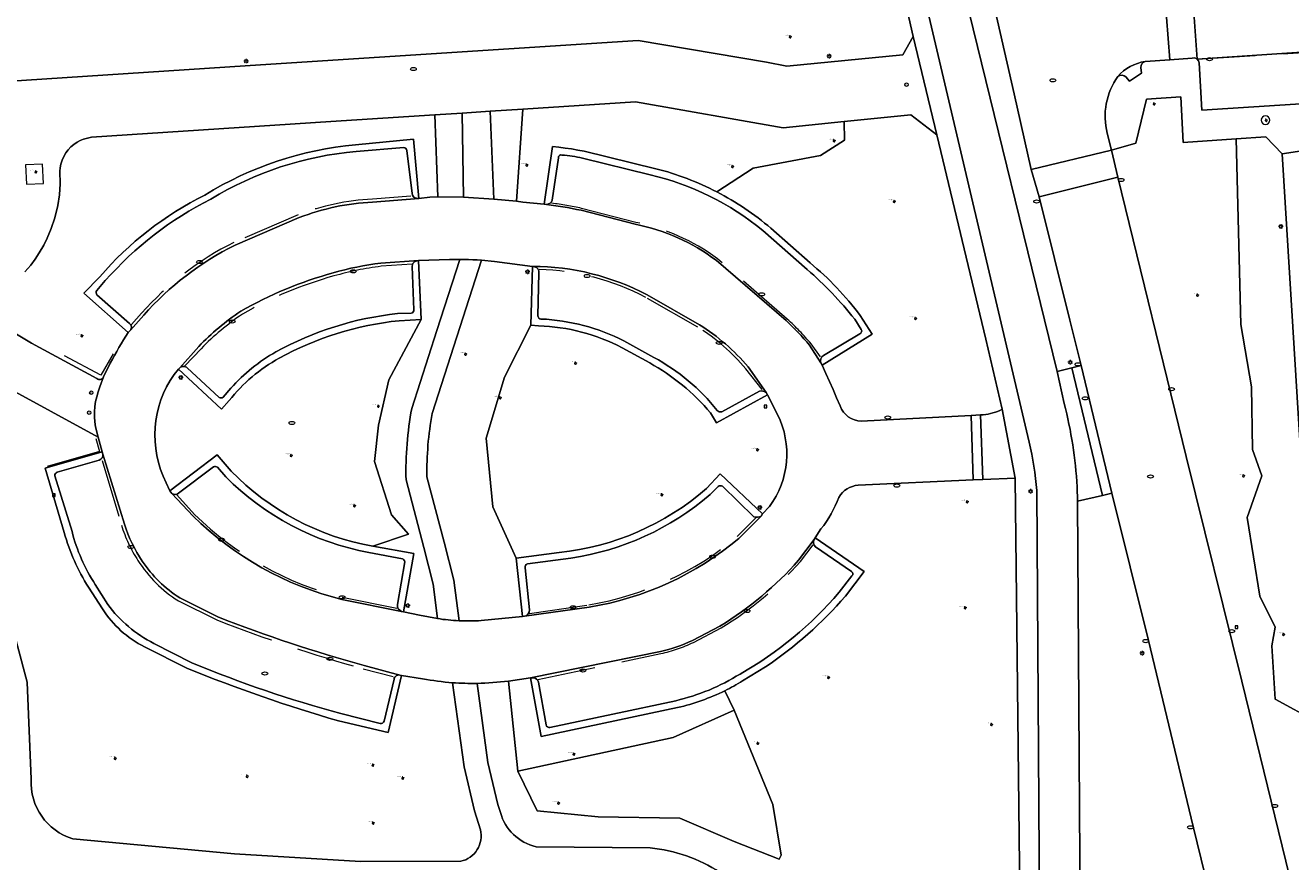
# Model space of a CAD drawing. Header units: metres. Extents: x 162098 to 162858, y 502351 to 503184.
# Tile 20 of 94: x 162281 to 162390, y 502755 to 502827. Entities that reach past the tile are written whole.
import ezdxf
from ezdxf.enums import TextEntityAlignment as Align

# ---------------------------------------------------------------- set-up
doc = ezdxf.new("R2010")
doc.units = ezdxf.units.M
doc.linetypes.add('RI-HWA-SO', pattern=[7.4, 5, -2.4])
for name, color, linetype, lineweight, true_color in [('B-PV-GR-BEPLANTING_CULTUUR_BOSPLANTSOEN-GV', 7, 'Continuous', 13, 0x99cc00), ('B-PV-GR-BEPLANTING_CULTUUR_HEESTERS-GV', 7, 'Continuous', 13, 0x99cc00), ('B-PV-GR-BOOM-S', 7, 'Continuous', 13, 0x4c9900), ('B-PV-RI-HWA_GOOT_MOLGOOT-G', 150, 'RI-HWA-SO', 18, 0x007fff)]:
    doc.layers.add(name, color=color, linetype=linetype, lineweight=lineweight, true_color=true_color)
for name, color, linetype, lineweight in [('B-PV-IE-MEUBILAIR-S', 252, 'Continuous', 13), ('B-PV-IE-MEUBILAIR_WEGMEUBILAIR-GV', 252, 'Continuous', 13), ('B-PV-IE-TERREINAFSCHEIDING_KUNSTMATIG_HEKWERK-G', 252, 'IE-TERREINAFSCHEIDING-KUNSTMATIG-OPEN', 13), ('B-PV-OG-TERREIN_BEGROEID-GV', 7, 'Continuous', 13), ('B-PV-VH-GESLOTENVERHARDING_ASFALT-GV', 252, 'Continuous', 13), ('B-PV-VH-HALFVERHARDING-GV', 252, 'Continuous', 13), ('B-PV-VH-OPENVERHARDING_BETONELEMENT-GV', 252, 'Continuous', 13), ('B-PV-VH-OPENVERHARDING_BETONSTRAATSTEEN-GV', 252, 'Continuous', 13), ('B-PV-VH-OPENVERHARDING_TEGEL-GV', 252, 'Continuous', 13)]:
    doc.layers.add(name, color=color, linetype=linetype, lineweight=lineweight)
doc.styles.add('NLCS-ISO', font='NLCS-ISO.ttf')
doc.linetypes.add('IE-TERREINAFSCHEIDING-KUNSTMATIG-OPEN', pattern='A,7,-1.5,[67,NLCS.SHX,S=0.75,R=0,X=0,Y=0],-1.5', length=10)

# ---------------------------------------------------------------- blocks, each defined once
blk = doc.blocks.new('SIE-MEUBILAIR_BORD_VERKEER-SO')
blk.add_lwpolyline([(-0.5625, -0.5625), (0.5625, -0.5625), (0.5625, 0.5625), (-0.5625, 0.5625)], close=True)
at = {"style": 'NLCS-ISO'}
blk.add_text('vb', height=0.75, dxfattribs=at).set_placement((0, 0), align=Align.MIDDLE_CENTER)
blk = doc.blocks.new('SIE-MEUBILAIR_PAAL_AFSLUITPAAL-SO')
blk.add_circle((0, 0), 0.75)
at = {"style": 'NLCS-ISO'}
blk.add_text('af', height=0.75, dxfattribs=at).set_placement((0, 0.05), align=Align.MIDDLE_CENTER)
blk = doc.blocks.new('SIE-MEUBILAIR_PAAL_LICHTMAST-SO')
for points in [[(-0.62, 0), (-1, 0)], [(-0.71, 0.71), (-0.44, 0.44)], [(0, 1), (0, 0.62)], [(0.44, 0.44), (0.71, 0.71)], [(1, 0), (0.62, 0)], [(-0.71, -0.71), (-0.44, -0.44)], [(0, -0.62), (0, -1)], [(0.44, -0.44), (0.71, -0.71)]]:
    blk.add_lwpolyline(points)
blk.add_circle((0, 0), 0.5)
blk = doc.blocks.new('SIE-MEUBILAIR_PUT_KOLK-SO')
blk.add_ellipse((0, 0), major_axis=(1.25, 0), ratio=0.54)
blk = doc.blocks.new('SIE-MEUBILAIR_PUT_RIOOLPUT-SO')
blk.add_ellipse((0, 0), major_axis=(1.25, 0), ratio=0.54)
blk = doc.blocks.new('SGR-BOOM_GBKN-SO')
for centre, start, end in [((-0.25, -0.1), 67.1244, 157.1244), ((-0.1, 0.25), 157.1244, 247.1244), ((-0.1, 0.25), 337.1244, 157.1244), ((0.25, 0.1), 247.1244, 337.1244), ((-0.25, -0.1), 157.1244, 337.1244), ((0.1, -0.25), 157.1244, 337.1244), ((0.1, -0.25), 337.1244, 67.1244)]:
    blk.add_arc(centre, 0.188, start, end)
at = {"extrusion": (0, 0, -1)}
blk.add_arc((-0.25, 0.1), 0.188, 22.8756, 202.8756, dxfattribs=at)
at = {"style": 'NLCS-ISO'}
blk.add_attdef('SOORT', text='', height=0.35, dxfattribs=at).set_placement((0, 0.75), align=Align.MIDDLE_RIGHT)

msp = doc.modelspace()

# ---------------------------------------------------------------- linework, layer by layer
at = {"layer": 'B-PV-GR-BEPLANTING_CULTUUR_BOSPLANTSOEN-GV'}
msp.add_lwpolyline([(162323.507, 502763.201), (162325.162, 502759.777), (162330.412, 502759.263), (162337.432, 502759.149), (162342.112, 502757.152), (162346.004, 502755.608), (162346.177, 502755.956), (162345.45, 502760.332), (162342.129, 502768.464), (162336.859, 502766.1)], close=True, dxfattribs=at)
at = {"layer": 'B-PV-GR-BEPLANTING_CULTUUR_HEESTERS-GV'}
for points in [[(162340.624, 502813.096), (162343.755, 502815.133), (162349.54, 502816.227), (162351.618, 502817.561), (162351.58, 502819.143), (162346.34, 502818.621), (162333.62, 502820.85), (162323.914, 502820.221), (162323.368, 502812.283), (162323.926, 502812.214), (162325.769, 502812.026)], [(162309.513, 502817.144), (162314.52, 502817.624), (162314.96, 502812.538), (162315.932, 502812.647), (162316.621, 502812.657), (162316.341, 502819.73), (162307.389, 502819.15), (162286.798, 502817.794), (162286.439, 502817.735), (162286.109, 502817.641), (162285.805, 502817.516), (162285.546, 502817.378), (162285.263, 502817.186), (162285.012, 502816.973), (162284.78, 502816.728), (162284.581, 502816.464), (162284.395, 502816.15), (162284.253, 502815.83), (162284.147, 502815.489), (162284.084, 502815.156), (162284.06, 502814.865), (162284.099, 502813.779), (162284.043, 502812.848), (162283.89, 502811.92), (162283.638, 502810.869), (162283.332, 502809.948), (162282.972, 502809.095), (162282.677, 502808.506), (162282.284, 502807.83), (162281.93, 502807.294), (162281.559, 502806.793), (162281.06, 502806.195)], [(162325.769, 502812.026), (162326.474, 502817.013), (162327.022, 502816.947), (162327.57, 502816.872), (162328.116, 502816.788), (162328.66, 502816.695), (162329.203, 502816.593), (162335.379, 502815.093)], [(162289.957, 502800.988), (162286.135, 502804.37), (162287.502, 502805.79)], [(162279.609, 502801.28), (162281.639, 502800.062), (162287.252, 502797.012)], [(162311.02, 502782.568), (162314.072, 502783.607), (162312.62, 502785.283), (162311.168, 502789.861), (162311.503, 502792.988), (162312.397, 502796.897), (162315.163, 502802.116), (162313.269, 502801.996)], [(162325.283, 502801.55), (162324.609, 502801.627), (162322.336, 502797.121), (162320.772, 502791.872), (162321.331, 502785.953), (162323.355, 502781.554), (162327.061, 502782.023)], [(162334.845, 502798.363), (162332.472, 502799.665)], [(162287.835, 502797.153), (162288.412, 502798.333)], [(162298.65, 502795.115), (162297.991, 502794.377), (162294.281, 502797.816), (162293.896, 502797.374)], [(162345.859, 502793.919), (162344.981, 502795.615), (162340.595, 502793.21), (162340.087, 502794.049)], [(162293.223, 502788.046), (162293.539, 502787.34), (162297.607, 502790.439), (162298.813, 502789.05)], [(162339.725, 502787.534), (162340.9, 502788.813), (162344.57, 502785.355), (162345.155, 502785.988)], [(162337.252, 502768.682), (162325.491, 502766.195), (162324.58, 502771.231), (162322.687, 502770.962), (162323.507, 502763.201), (162336.859, 502766.1), (162342.129, 502768.464), (162341.317, 502770.124)]]:
    msp.add_lwpolyline(points, dxfattribs=at)
msp.add_lwpolyline([(162392.276, 502767.448), (162391.496, 502780.502), (162389.294, 502816.376), (162387.904, 502817.829), (162385.345, 502817.675), (162385.746, 502801.679), (162386.653, 502796.314), (162386.756, 502790.915), (162387.547, 502788.636), (162386.272, 502785.043), (162387.364, 502778.259), (162388.696, 502775.602), (162388.407, 502774), (162388.693, 502769.412)], close=True, dxfattribs=at)
for points in [[(162296.546, 502812.82, -0.1168999), (162309.513, 502817.144)], [(162335.379, 502815.093, -0.0569533), (162340.624, 502813.096)], [(162287.502, 502805.79, -0.0984181), (162296.546, 502812.82)], [(162313.269, 502801.996, 0.0999989), (162302.947, 502798.762)], [(162332.472, 502799.665, 0.1158913), (162325.283, 502801.55)], [(162288.412, 502798.333, -0.0220039), (162289.957, 502800.988)], [(162302.947, 502798.762, 0.1034819), (162298.65, 502795.115)], [(162340.087, 502794.049, 0.0927162), (162334.845, 502798.363)], [(162287.252, 502797.012, 0.4816142), (162287.835, 502797.153)], [(162293.896, 502797.374, 0.2769055), (162293.223, 502788.046)], [(162345.155, 502785.988, 0.2801638), (162345.859, 502793.919)], [(162298.813, 502789.05, 0.1574644), (162311.02, 502782.568)], [(162327.061, 502782.023, 0.1531171), (162339.725, 502787.534)], [(162341.317, 502770.124, -0.058593), (162337.252, 502768.682)]]:
    msp.add_lwpolyline(points, format="xyb", dxfattribs=at)
at = {"layer": 'B-PV-IE-MEUBILAIR_WEGMEUBILAIR-GV'}
for points in [[(162387.854, 502819.648, 1), (162387.854, 502818.902)], [(162387.854, 502818.902, 1), (162387.854, 502819.648)]]:
    msp.add_lwpolyline(points, format="xyb", dxfattribs=at)
msp.add_lwpolyline([(162282.575, 502815.481), (162281.102, 502815.433), (162281.2, 502813.753), (162282.668, 502813.822)], close=True, dxfattribs=at)
at = {"layer": 'B-PV-IE-TERREINAFSCHEIDING_KUNSTMATIG_HEKWERK-G'}
for points in [[(162288.653, 502799.157), (162287.596, 502797.293), (162284.46, 502798.98)], [(162287.167, 502791.861), (162287.47, 502790.723), (162282.969, 502789.429)]]:
    msp.add_lwpolyline(points, dxfattribs=at)
at = {"layer": 'B-PV-OG-TERREIN_BEGROEID-GV'}
for points in [[(162357.57, 502884.903), (162360.009, 502845.781), (162361.365, 502833.968), (162361.467, 502833.193), (162361.579, 502832.419), (162361.703, 502831.647), (162361.839, 502830.877), (162361.985, 502830.109), (162369.917, 502797.62), (162371.203, 502797.935), (162371.99, 502798.152), (162371.009, 502802.058), (162368.366, 502812.659), (162367.693, 502815.015), (162366.235, 502821.526), (162362.992, 502835.775), (162362.82, 502838.181), (162362.774, 502838.594), (162362.163, 502845.491), (162359.992, 502881.86), (162359.802, 502884.803), (162359.243, 502884.765), (162359.242, 502885.031)], [(162316.621, 502812.657), (162318.808, 502812.628), (162318.693, 502819.883), (162316.341, 502819.73)], [(162321.442, 502812.476), (162323.368, 502812.283), (162323.914, 502820.221), (162321.114, 502820.04)]]:
    msp.add_lwpolyline(points, close=True, dxfattribs=at)
for points in [[(162253.005, 502852.526), (162253.068, 502851.558), (162253.214, 502848.504), (162255.032, 502821.598), (162255.803, 502821.057), (162300.439, 502823.973), (162333.858, 502826.137), (162344.902, 502824.258), (162346.653, 502823.912), (162356.645, 502824.913), (162357.543, 502826.467), (162356.577, 502830.672)], [(162392.276, 502767.448), (162388.693, 502769.412), (162388.407, 502774), (162388.696, 502775.602), (162387.364, 502778.259), (162386.272, 502785.043), (162387.547, 502788.636), (162386.756, 502790.915), (162386.653, 502796.314), (162385.746, 502801.679), (162385.345, 502817.675), (162380.775, 502817.361), (162380.585, 502821.274), (162377.617, 502821.067), (162376.707, 502817.283), (162374.618, 502816.694), (162375.154, 502814.37), (162381.025, 502790.29), (162385.812, 502770.937), (162390.564, 502751.561)], [(162365.191, 502794.372), (162363.782, 502800.409), (162359.578, 502817.995), (162357.338, 502819.717), (162351.58, 502819.143), (162351.618, 502817.561), (162349.54, 502816.227), (162343.755, 502815.133), (162340.624, 502813.096)], [(162345.282, 502809.965), (162348.65, 502806.983)], [(162314.363, 502794.444), (162316.529, 502801.163), (162318.503, 502807.283), (162317.604, 502807.276), (162314.951, 502807.174), (162315.163, 502802.116), (162312.397, 502796.897), (162311.503, 502792.988), (162311.168, 502789.861), (162312.62, 502785.283), (162314.072, 502783.607), (162311.02, 502782.568)], [(162320.336, 502776.172), (162323.9, 502776.526), (162323.355, 502781.554), (162321.331, 502785.953), (162320.772, 502791.872), (162322.336, 502797.121), (162324.609, 502801.627), (162324.771, 502806.677), (162321.495, 502807.099), (162320.375, 502807.206), (162318.247, 502800.609), (162316.117, 502794.001)], [(162352.975, 502802.437), (162354.013, 502800.833), (162349.683, 502798.16)], [(162273.389, 502798.363), (162271.887, 502797.443), (162274.549, 502792.066), (162277.67, 502784.23), (162281.243, 502770.867), (162281.605, 502762.51)], [(162284.438, 502783.744), (162282.795, 502789.284), (162287.719, 502790.699), (162287.359, 502791.953), (162275.505, 502798.432)], [(162349.683, 502798.16), (162350.006, 502797.464), (162350.323, 502796.766), (162350.634, 502796.065), (162350.939, 502795.361), (162351.237, 502794.654)], [(162353.058, 502793.356), (162362.517, 502793.847), (162363.323, 502793.902), (162363.561, 502793.904)], [(162311.02, 502782.568), (162314.534, 502781.958), (162313.64, 502776.936), (162315.022, 502776.634), (162316.587, 502776.337), (162316.198, 502779.307), (162315.395, 502782.476), (162313.872, 502788.288)], [(162315.673, 502788.541), (162317.143, 502782.926), (162317.974, 502779.647), (162318.431, 502776.161)], [(162340.899, 502754.483), (162343.823, 502752.878), (162347.186, 502752.133), (162364.217, 502750.392), (162366.734, 502751.508), (162366.721, 502752.466), (162366.321, 502788.43), (162363.515, 502788.308), (162362.698, 502788.28), (162352.799, 502787.832)], [(162372.056, 502747.289), (162372.385, 502742.311), (162381.774, 502743.049), (162382.721, 502744.94), (162382.297, 502746.871), (162384.302, 502747.415), (162384.26, 502747.613), (162383.708, 502749.988), (162381.646, 502758.424), (162377.79, 502774.461), (162374.639, 502787.149), (162373.838, 502786.945), (162371.686, 502786.455), (162371.912, 502751.291)], [(162349.586, 502784.058), (162349.101, 502783.308), (162353.305, 502780.405), (162351.695, 502778.263)], [(162287.737, 502777.174), (162286.523, 502779.041)], [(162295.046, 502772.053), (162291.356, 502773.91)], [(162344.822, 502772.178), (162342.838, 502770.965)], [(162315.301, 502771.151), (162313.471, 502771.432), (162312.341, 502766.527), (162308.057, 502767.532)], [(162320.276, 502758.154), (162319.772, 502759.778), (162318.878, 502763.563), (162317.879, 502770.82)], [(162319.987, 502770.761), (162320.925, 502763.945), (162321.78, 502760.326), (162321.994, 502759.637)], [(162341.317, 502770.124), (162342.129, 502768.464), (162345.45, 502760.332), (162346.177, 502755.956), (162346.004, 502755.608), (162342.112, 502757.152), (162337.432, 502759.149), (162330.412, 502759.263), (162325.162, 502759.777), (162323.507, 502763.201), (162322.687, 502770.962)], [(162285.18, 502757.369), (162299.109, 502756.065), (162309.943, 502755.426), (162318.58, 502755.433)], [(162325.059, 502756.687), (162334.88, 502756.594)]]:
    msp.add_lwpolyline(points, dxfattribs=at)
for points in [[(162340.624, 502813.096, -0.0568788), (162345.282, 502809.965)], [(162348.65, 502806.983, -0.0607642), (162352.975, 502802.437)], [(162351.237, 502794.654, 0.3119509), (162353.058, 502793.356)], [(162313.872, 502788.288, -0.052795), (162314.363, 502794.444)], [(162316.117, 502794.001, 0.0498151), (162315.673, 502788.541)], [(162363.561, 502793.904, 0.1041627), (162365.191, 502794.372)], [(162352.799, 502787.832, 0.2469651), (162351.129, 502786.782)], [(162351.129, 502786.782, -0.0812591), (162349.586, 502784.058)], [(162286.523, 502779.041, -0.0695324), (162284.438, 502783.744)], [(162351.695, 502778.263, -0.0642047), (162344.822, 502772.178)], [(162291.356, 502773.91, -0.1343838), (162287.737, 502777.174)], [(162318.431, 502776.161, 0.025724), (162320.336, 502776.172)], [(162308.057, 502767.532, -0.026036), (162295.046, 502772.053)], [(162317.879, 502770.82, -0.027584), (162315.301, 502771.151)], [(162322.687, 502770.962, -0.0285259), (162319.987, 502770.761)], [(162342.838, 502770.965, -0.0229131), (162341.317, 502770.124)], [(162281.605, 502762.51, 0.3464772), (162285.18, 502757.369)], [(162321.994, 502759.637, 0.2728168), (162325.059, 502756.687)], [(162318.58, 502755.433, 0.4167878), (162320.276, 502758.154)], [(162334.88, 502756.594, -0.121481), (162340.899, 502754.483)]]:
    msp.add_lwpolyline(points, format="xyb", dxfattribs=at)
at = {"layer": 'B-PV-RI-HWA_GOOT_MOLGOOT-G'}
for points in [[(162381.976, 502824.534), (162419.372, 502826.821)], [(162314.275, 502812.735), (162310.97, 502812.465)], [(162304.587, 502811.118), (162299.051, 502808.734)], [(162333.641, 502810.468), (162328.989, 502811.673)], [(162314.385, 502806.855), (162311.721, 502806.686)], [(162346.694, 502802.137), (162340.671, 502807.335)], [(162338.992, 502801.434), (162334.5, 502804.003)], [(162291.1, 502802.638), (162290.22, 502801.672)], [(162349.555, 502798.882), (162348.743, 502800)], [(162296.229, 502799.588), (162294.831, 502798.122)], [(162344.516, 502796.063), (162343.13, 502797.849)], [(162287.698, 502789.955), (162289.368, 502784.376)], [(162294.148, 502786.999), (162295.671, 502785.308)], [(162342.373, 502783.399), (162344.015, 502785.057)], [(162347.817, 502781.246), (162348.916, 502782.707)], [(162294.267, 502777.868), (162297.572, 502776.222)], [(162308.364, 502778.176), (162313.081, 502777.236)], [(162324.488, 502776.791), (162329.606, 502777.535)], [(162338.616, 502774.289), (162340.998, 502775.531)], [(162325.221, 502771.091), (162335.811, 502773.322)], [(162310.182, 502772.02), (162312.774, 502771.339)]]:
    msp.add_lwpolyline(points, dxfattribs=at)
for points in [[(162310.97, 502812.465, 0.0800299), (162304.587, 502811.118)], [(162328.989, 502811.673, 0.0205804), (162326.407, 502812.12)], [(162340.671, 502807.335, 0.1116725), (162333.641, 502810.468)], [(162299.051, 502808.734, 0.0971622), (162291.1, 502802.638)], [(162307.663, 502805.854, -0.0364545), (162311.721, 502806.686)], [(162307.663, 502805.854, 0.0620055), (162299.777, 502802.563)], [(162334.5, 502804.003, 0.114586), (162325.32, 502806.415)], [(162299.777, 502802.563, 0.0522638), (162296.229, 502799.588)], [(162343.13, 502797.849, 0.0772854), (162338.992, 502801.434)], [(162348.743, 502800, 0.0329726), (162346.694, 502802.137)], [(162295.671, 502785.308, 0.134232), (162308.364, 502778.176)], [(162289.368, 502784.376, 0.0667026), (162290.793, 502781.333)], [(162329.606, 502777.535, 0.1350104), (162342.373, 502783.399)], [(162290.793, 502781.333, 0.1090935), (162294.267, 502777.868)], [(162340.998, 502775.531, 0.0734071), (162347.817, 502781.246)], [(162297.572, 502776.222, 0.0252189), (162310.182, 502772.02)], [(162335.811, 502773.322, 0.0545734), (162338.616, 502774.289)]]:
    msp.add_lwpolyline(points, format="xyb", dxfattribs=at)
at = {"layer": 'B-PV-VH-GESLOTENVERHARDING_ASFALT-GV'}
for points in [[(162358.199, 502831.203), (162367.525, 502791.532)], [(162370.54, 502794.864), (162369.917, 502797.62), (162361.985, 502830.109)], [(162368.173, 502787.373), (162368.4, 502751.407), (162368.41, 502750.999), (162368.421, 502750.59), (162368.433, 502750.182), (162368.447, 502749.773), (162368.462, 502749.365), (162371.933, 502695.773)], [(162371.912, 502751.291), (162371.686, 502786.455), (162371.653, 502787.702)]]:
    msp.add_lwpolyline(points, dxfattribs=at)
msp.add_lwpolyline([(162375.154, 502814.37), (162368.366, 502812.659), (162371.009, 502802.058), (162371.99, 502798.152), (162374.639, 502787.149), (162377.79, 502774.461), (162381.646, 502758.424), (162383.708, 502749.988), (162390.564, 502751.561), (162385.812, 502770.937), (162381.025, 502790.29)], close=True, dxfattribs=at)
for points in [[(162371.653, 502787.702, 0.047046), (162370.54, 502794.864)], [(162367.525, 502791.532, -0.0341748), (162368.173, 502787.373)]]:
    msp.add_lwpolyline(points, format="xyb", dxfattribs=at)
at = {"layer": 'B-PV-VH-HALFVERHARDING-GV'}
msp.add_lwpolyline([(162318.808, 502812.628), (162321.442, 502812.476), (162321.114, 502820.04), (162318.693, 502819.883)], close=True, dxfattribs=at)
for points in [[(162316.117, 502794.001), (162318.247, 502800.609), (162320.375, 502807.206), (162320.001, 502807.231), (162319.627, 502807.252), (162319.252, 502807.267), (162318.878, 502807.278), (162318.503, 502807.283), (162316.529, 502801.163), (162314.363, 502794.444)], [(162281.605, 502762.51), (162281.243, 502770.867), (162277.67, 502784.23), (162274.549, 502792.066), (162271.887, 502797.443), (162270.361, 502796.608), (162272.96, 502791.358), (162276.017, 502783.682), (162279.515, 502770.602), (162279.858, 502762.679)], [(162313.872, 502788.288), (162315.395, 502782.476), (162316.198, 502779.307), (162316.587, 502776.337)], [(162318.431, 502776.161), (162317.974, 502779.647), (162317.143, 502782.926), (162315.673, 502788.541)], [(162317.879, 502770.82), (162318.878, 502763.563), (162319.772, 502759.778), (162320.276, 502758.154)], [(162321.994, 502759.637), (162321.78, 502760.326), (162320.925, 502763.945), (162319.987, 502770.761)], [(162318.58, 502755.433), (162309.943, 502755.426), (162299.109, 502756.065), (162285.18, 502757.369)], [(162334.88, 502756.594), (162325.059, 502756.687)]]:
    msp.add_lwpolyline(points, dxfattribs=at)
for points in [[(162314.363, 502794.444, 0.052795), (162313.872, 502788.288)], [(162315.673, 502788.541, -0.0498151), (162316.117, 502794.001)], [(162316.587, 502776.337, 0.0249257), (162318.431, 502776.161)], [(162319.987, 502770.761, -0.0223051), (162317.879, 502770.82)], [(162285.18, 502757.369, -0.3464772), (162281.605, 502762.51)], [(162325.059, 502756.687, -0.2728168), (162321.994, 502759.637)], [(162320.276, 502758.154, -0.4167878), (162318.58, 502755.433)], [(162340.899, 502754.483, 0.121481), (162334.88, 502756.594)]]:
    msp.add_lwpolyline(points, format="xyb", dxfattribs=at)
at = {"layer": 'B-PV-VH-OPENVERHARDING_BETONELEMENT-GV'}
for points in [[(162379.612, 502824.459), (162381.559, 502824.621), (162381.778, 502824.628), (162381.976, 502824.534), (162381.586, 502830.175), (162379.189, 502830.01)], [(162368.366, 502812.659), (162375.154, 502814.37), (162374.618, 502816.694), (162367.693, 502815.015)]]:
    msp.add_lwpolyline(points, close=True, dxfattribs=at)
for points in [[(162371.99, 502798.152), (162371.203, 502797.935)], [(162371.203, 502797.935), (162373.838, 502786.945)], [(162374.639, 502787.149), (162371.99, 502798.152)], [(162363.323, 502793.902), (162362.517, 502793.847)], [(162362.517, 502793.847), (162362.698, 502788.28)], [(162363.515, 502788.308), (162363.323, 502793.902)], [(162362.698, 502788.28), (162363.515, 502788.308)], [(162373.838, 502786.945), (162374.639, 502787.149)]]:
    msp.add_lwpolyline(points, dxfattribs=at)
at = {"layer": 'B-PV-VH-OPENVERHARDING_BETONSTRAATSTEEN-GV'}
for points in [[(162369.798, 502835.959), (162369.762, 502836.225), (162362.992, 502835.775), (162366.235, 502821.526), (162367.693, 502815.015), (162374.618, 502816.694), (162374.242, 502818.141)], [(162382.978, 502830.271), (162381.586, 502830.175), (162381.976, 502824.534), (162419.732, 502827.048), (162420.743, 502827.099), (162420.418, 502832.539)], [(162377.495, 502824.316), (162379.612, 502824.459), (162379.189, 502830.01), (162376.478, 502829.885)], [(162419.732, 502827.048), (162381.976, 502824.534), (162382.098, 502824.385), (162382.149, 502824.198), (162382.387, 502820.142), (162419.541, 502822.521), (162419.326, 502826.487)], [(162375.847, 502822.993), (162376.167, 502822.634), (162377.181, 502823.315), (162377.134, 502823.801)], [(162313.677, 502816.907), (162309.563, 502816.581)], [(162314.391, 502812.946), (162313.94, 502816.653)], [(162326.986, 502816.024), (162326.453, 502812.384)], [(162334.892, 502814.569), (162329.066, 502816.002)], [(162325.769, 502812.026), (162323.926, 502812.214), (162323.368, 502812.283), (162321.442, 502812.476), (162318.808, 502812.628), (162316.621, 502812.657), (162315.932, 502812.647), (162314.96, 502812.538), (162310.991, 502812.214)], [(162310.991, 502812.214), (162314.96, 502812.538), (162314.773, 502812.545)], [(162325.993, 502812.015), (162325.769, 502812.026)], [(162328.953, 502811.508), (162333.608, 502810.303)], [(162333.608, 502810.303), (162328.953, 502811.508)], [(162299.151, 502808.503), (162304.678, 502810.883)], [(162304.678, 502810.883), (162299.151, 502808.503)], [(162348.414, 502806.407), (162344.581, 502809.771)], [(162311.703, 502806.968), (162314.951, 502807.174), (162317.604, 502807.276), (162318.503, 502807.283), (162318.878, 502807.278), (162319.252, 502807.267), (162319.627, 502807.252), (162320.001, 502807.231), (162320.375, 502807.206), (162321.495, 502807.099), (162324.771, 502806.677)], [(162314.755, 502807.131), (162314.951, 502807.174), (162311.703, 502806.968)], [(162314.54, 502802.935), (162314.384, 502806.678)], [(162324.771, 502806.677), (162324.926, 502806.633)], [(162340.57, 502807.2), (162346.584, 502802.01)], [(162346.584, 502802.01), (162340.57, 502807.2)], [(162287.974, 502805.447), (162287.259, 502804.596)], [(162325.313, 502806.12), (162325.23, 502802.428)], [(162287.262, 502804.22), (162290.067, 502801.744)], [(162339.126, 502801.648), (162334.618, 502804.227)], [(162334.618, 502804.227), (162339.126, 502801.648)], [(162291.289, 502802.471), (162290.148, 502801.187), (162289.957, 502800.988)], [(162290.148, 502801.187), (162291.289, 502802.471)], [(162313.141, 502802.611), (162314.324, 502802.652)], [(162353.063, 502801.241), (162352.494, 502802.126)], [(162332.627, 502800.259), (162335.199, 502798.831)], [(162349.81, 502798.993), (162352.944, 502800.871)], [(162293.896, 502797.374), (162294.281, 502797.816), (162294.399, 502797.927), (162296.027, 502799.783)], [(162296.027, 502799.783), (162294.399, 502797.927)], [(162348.611, 502799.896), (162349.584, 502798.375)], [(162351.237, 502794.654), (162350.939, 502795.361), (162350.634, 502796.065), (162350.323, 502796.766), (162350.006, 502797.464), (162349.683, 502798.16), (162349.584, 502798.375), (162348.611, 502799.896)], [(162288.412, 502798.333), (162287.835, 502797.153), (162287.512, 502796.288)], [(162295.027, 502797.934), (162297.784, 502795.395)], [(162344.869, 502795.814), (162343.323, 502798.013)], [(162343.323, 502798.013), (162344.869, 502795.814), (162344.981, 502795.615), (162345.859, 502793.919)], [(162371.203, 502797.935), (162369.917, 502797.62)], [(162373.838, 502786.945), (162371.203, 502797.935)], [(162369.917, 502797.62), (162370.54, 502794.864)], [(162298.117, 502795.4), (162298.8, 502796.201)], [(162341.043, 502794.15), (162344.299, 502795.927)], [(162352.799, 502787.832), (162362.698, 502788.28), (162362.517, 502793.847), (162353.058, 502793.356)], [(162363.561, 502793.904), (162363.323, 502793.902), (162363.515, 502788.308), (162366.321, 502788.43), (162365.191, 502794.372)], [(162287.14, 502792.851), (162287.359, 502791.953)], [(162287.359, 502791.953), (162287.719, 502790.699), (162287.77, 502790.493), (162289.635, 502784.46)], [(162289.635, 502784.46), (162287.77, 502790.493)], [(162287.462, 502789.989), (162283.843, 502788.952)], [(162297.285, 502789.419), (162294.284, 502787.153)], [(162298.361, 502788.547), (162297.646, 502789.384)], [(162283.625, 502788.64), (162285.112, 502783.846)], [(162293.539, 502787.34), (162293.223, 502788.046)], [(162295.54, 502785.175), (162293.72, 502787.128), (162293.539, 502787.34)], [(162293.72, 502787.128), (162295.54, 502785.175)], [(162340.746, 502787.726), (162340.041, 502787.021)], [(162343.816, 502785.119), (162341.124, 502787.741)], [(162371.653, 502787.702), (162371.686, 502786.455)], [(162371.686, 502786.455), (162373.838, 502786.945)], [(162345.155, 502785.988), (162344.57, 502785.355), (162344.433, 502785.176), (162342.524, 502783.249)], [(162342.524, 502783.249), (162344.433, 502785.176)], [(162347.663, 502781.362), (162349.01, 502783.152), (162349.101, 502783.308), (162349.586, 502784.058)], [(162349.01, 502783.152), (162347.663, 502781.362)], [(162313.553, 502781.493), (162310.667, 502782.03)], [(162328.063, 502781.551), (162324.319, 502781.047)], [(162352.232, 502780.393), (162349.121, 502782.535)], [(162313.138, 502777.55), (162313.759, 502781.239)], [(162324.116, 502780.716), (162324.49, 502777.089)], [(162351.169, 502778.606), (162352.258, 502780.031)], [(162287.12, 502779.267), (162288.198, 502777.562)], [(162297.675, 502776.485), (162294.393, 502778.12)], [(162294.393, 502778.12), (162297.675, 502776.485)], [(162308.328, 502777.993), (162313.486, 502776.965)], [(162316.587, 502776.337), (162315.022, 502776.634), (162313.64, 502776.936), (162313.486, 502776.965), (162308.328, 502777.993)], [(162329.639, 502777.325), (162324.08, 502776.546), (162323.9, 502776.526), (162320.336, 502776.172)], [(162324.08, 502776.546), (162329.639, 502777.325)], [(162340.898, 502775.694), (162338.528, 502774.459)], [(162338.528, 502774.459), (162340.898, 502775.694)], [(162292.167, 502774.204), (162295.433, 502772.523)], [(162322.687, 502770.962), (162324.58, 502771.231), (162335.77, 502773.509)], [(162335.77, 502773.509), (162324.58, 502771.231), (162324.821, 502771.244)], [(162313.346, 502771.481), (162310.258, 502772.293)], [(162310.258, 502772.293), (162313.346, 502771.481), (162313.471, 502771.432), (162315.301, 502771.151)], [(162311.976, 502767.506), (162312.838, 502771.117)], [(162325.267, 502770.855), (162325.931, 502767.177)], [(162326.259, 502766.965), (162337.095, 502769.27)], [(162308.249, 502768.156), (162311.635, 502767.293)]]:
    msp.add_lwpolyline(points, dxfattribs=at)
for points in [[(162375.154, 502823.041, -0.1821207), (162377.495, 502824.316)], [(162377.495, 502824.316, 0.1821207), (162375.154, 502823.041)], [(162377.134, 502823.801, -0.3833541), (162377.495, 502824.316)], [(162374.242, 502818.141, -0.2216279), (162375.154, 502823.041)], [(162375.154, 502823.041, -0.360719), (162375.847, 502822.993)], [(162309.563, 502816.581, 0.1146668), (162297.058, 502812.471)], [(162313.94, 502816.653, 0.3500917), (162313.677, 502816.907)], [(162327.287, 502816.265, 0.5390873), (162326.986, 502816.024)], [(162329.066, 502816.002, 0.0331873), (162327.287, 502816.265)], [(162344.581, 502809.771, 0.113708), (162334.892, 502814.569)], [(162297.058, 502812.471, 0.0942379), (162287.974, 502805.447)], [(162304.678, 502810.883, -0.0803139), (162310.991, 502812.214)], [(162310.991, 502812.214, 0.0803139), (162304.678, 502810.883)], [(162314.773, 502812.545, -0.3537762), (162314.391, 502812.946)], [(162325.769, 502812.026, -0.0257866), (162328.953, 502811.508)], [(162328.953, 502811.508, 0.0257866), (162325.769, 502812.026)], [(162326.453, 502812.384, -0.3074702), (162325.993, 502812.015)], [(162333.608, 502810.303, -0.1115891), (162340.57, 502807.2)], [(162340.57, 502807.2, 0.1115891), (162333.608, 502810.303)], [(162291.289, 502802.471, -0.097166), (162299.151, 502808.503)], [(162299.151, 502808.503, 0.097166), (162291.289, 502802.471)], [(162311.703, 502806.968, 0.0366811), (162307.586, 502806.125)], [(162307.586, 502806.125, -0.0366811), (162311.703, 502806.968)], [(162314.384, 502806.678, -0.3251628), (162314.755, 502807.131)], [(162334.618, 502804.227, 0.1212534), (162324.771, 502806.677)], [(162324.771, 502806.677, -0.1212534), (162334.618, 502804.227)], [(162324.926, 502806.633, -0.4067829), (162325.313, 502806.12)], [(162307.586, 502806.125, 0.0619881), (162299.637, 502802.808)], [(162299.637, 502802.808, -0.0619881), (162307.586, 502806.125)], [(162352.494, 502802.126, 0.0458073), (162348.414, 502806.407)], [(162287.259, 502804.596, 0.3856579), (162287.262, 502804.22)], [(162299.637, 502802.808, 0.0523038), (162296.027, 502799.783)], [(162296.027, 502799.783, -0.0523038), (162299.637, 502802.808)], [(162302.665, 502799.308, -0.1001133), (162313.141, 502802.611)], [(162314.324, 502802.652, 0.3747209), (162314.54, 502802.935)], [(162325.23, 502802.428, 0.4270485), (162325.486, 502802.143)], [(162290.067, 502801.744, -0.422115), (162290.148, 502801.187)], [(162325.486, 502802.143, -0.1075611), (162332.627, 502800.259)], [(162343.323, 502798.013, 0.0773796), (162339.126, 502801.648)], [(162339.126, 502801.648, -0.0773796), (162343.323, 502798.013)], [(162346.584, 502802.01, -0.0326017), (162348.611, 502799.896)], [(162348.611, 502799.896, 0.0326017), (162346.584, 502802.01)], [(162352.944, 502800.871, 0.4515794), (162353.063, 502801.241)], [(162289.957, 502800.988, 0.0220039), (162288.412, 502798.333)], [(162298.8, 502796.201, -0.0814725), (162302.665, 502799.308)], [(162349.584, 502798.375, -0.3913258), (162349.81, 502798.993)], [(162294.399, 502797.927, -0.4155897), (162295.027, 502797.934)], [(162335.199, 502798.831, -0.1032399), (162340.666, 502794.262)], [(162293.223, 502788.046, -0.2769055), (162293.896, 502797.374)], [(162287.512, 502796.288, 0.1390519), (162287.14, 502792.851)], [(162344.299, 502795.927, -0.2332107), (162344.869, 502795.814)], [(162297.784, 502795.395, 0.2732571), (162298.117, 502795.4)], [(162353.058, 502793.356, -0.3119509), (162351.237, 502794.654)], [(162370.54, 502794.864, -0.047046), (162371.653, 502787.702)], [(162340.666, 502794.262, 0.2871361), (162341.043, 502794.15)], [(162345.859, 502793.919, -0.2801638), (162345.155, 502785.988)], [(162365.191, 502794.372, -0.1041627), (162363.561, 502793.904)], [(162287.77, 502790.493, -0.3815412), (162287.462, 502789.989)], [(162297.646, 502789.384, 0.23566), (162297.285, 502789.419)], [(162283.843, 502788.952, 0.275506), (162283.625, 502788.64)], [(162310.667, 502782.03, -0.1520786), (162298.361, 502788.547)], [(162294.284, 502787.153, -0.3598518), (162293.72, 502787.128)], [(162340.041, 502787.021, -0.1419161), (162328.063, 502781.551)], [(162341.124, 502787.741, 0.2777604), (162340.746, 502787.726)], [(162351.129, 502786.782, -0.2469651), (162352.799, 502787.832)], [(162349.586, 502784.058, 0.0812591), (162351.129, 502786.782)], [(162295.54, 502785.175, 0.1343826), (162308.328, 502777.993)], [(162308.328, 502777.993, -0.1343826), (162295.54, 502785.175)], [(162344.433, 502785.176, -0.2545308), (162343.816, 502785.119)], [(162285.112, 502783.846, 0.0839099), (162287.12, 502779.267)], [(162291.16, 502781.283, -0.0714556), (162289.635, 502784.46)], [(162289.635, 502784.46, 0.0714556), (162291.16, 502781.283)], [(162329.639, 502777.325, 0.1351989), (162342.524, 502783.249)], [(162342.524, 502783.249, -0.1351989), (162329.639, 502777.325)], [(162349.121, 502782.535, -0.348551), (162349.01, 502783.152)], [(162313.759, 502781.239, 0.2827065), (162313.553, 502781.493)], [(162294.393, 502778.12, -0.1025621), (162291.16, 502781.283)], [(162291.16, 502781.283, 0.1025621), (162294.393, 502778.12)], [(162324.319, 502781.047, 0.3851847), (162324.116, 502780.716)], [(162347.663, 502781.362, -0.0732771), (162340.898, 502775.694)], [(162340.898, 502775.694, 0.0732771), (162347.663, 502781.362)], [(162352.258, 502780.031, 0.5304283), (162352.232, 502780.393)], [(162342.625, 502771.563, 0.0862867), (162351.169, 502778.606)], [(162288.198, 502777.562, 0.1202575), (162292.167, 502774.204)], [(162313.486, 502776.965, -0.3696122), (162313.138, 502777.55)], [(162310.258, 502772.293, -0.0251067), (162297.675, 502776.485)], [(162297.675, 502776.485, 0.0251067), (162310.258, 502772.293)], [(162318.431, 502776.161, -0.0249257), (162316.587, 502776.337)], [(162320.336, 502776.172, -0.025724), (162318.431, 502776.161)], [(162324.49, 502777.089, -0.39359), (162324.08, 502776.546)], [(162338.528, 502774.459, -0.0544243), (162335.77, 502773.509)], [(162335.77, 502773.509, 0.0544243), (162338.528, 502774.459)], [(162295.433, 502772.523, 0.0309941), (162308.249, 502768.156)], [(162312.838, 502771.117, -0.4289431), (162313.346, 502771.481)], [(162315.301, 502771.151, 0.027584), (162317.879, 502770.82)], [(162317.879, 502770.82, 0.0223051), (162319.987, 502770.761)], [(162319.987, 502770.761, 0.0285259), (162322.687, 502770.962)], [(162324.821, 502771.244, -0.3532014), (162325.267, 502770.855)], [(162337.095, 502769.27, 0.082236), (162342.625, 502771.563)], [(162311.635, 502767.293, 0.3720014), (162311.976, 502767.506)], [(162325.931, 502767.177, 0.4147698), (162326.259, 502766.965)]]:
    msp.add_lwpolyline(points, format="xyb", dxfattribs=at)
at = {"layer": 'B-PV-VH-OPENVERHARDING_TEGEL-GV'}
for points in [[(162356.577, 502830.672), (162357.543, 502826.467), (162359.578, 502817.995), (162363.782, 502800.409), (162365.191, 502794.372), (162366.321, 502788.43), (162366.721, 502752.466), (162366.734, 502751.508), (162366.745, 502750.967), (162366.758, 502750.426), (162366.774, 502749.885), (162366.793, 502749.344), (162366.814, 502748.803), (162366.947, 502746.72), (162370.228, 502695.508)], [(162367.525, 502791.532), (162358.199, 502831.203)], [(162281.06, 502806.195), (162281.559, 502806.793), (162281.93, 502807.294), (162282.284, 502807.83), (162282.677, 502808.506), (162282.972, 502809.095), (162283.332, 502809.948), (162283.638, 502810.869), (162283.89, 502811.92), (162284.043, 502812.848), (162284.099, 502813.779), (162284.06, 502814.865), (162284.084, 502815.156), (162284.147, 502815.489), (162284.253, 502815.83), (162284.395, 502816.15), (162284.581, 502816.464), (162284.78, 502816.728), (162285.012, 502816.973), (162285.263, 502817.186), (162285.546, 502817.378), (162285.805, 502817.516), (162286.109, 502817.641), (162286.439, 502817.735), (162286.798, 502817.794), (162307.389, 502819.15), (162316.341, 502819.73), (162318.693, 502819.883), (162321.114, 502820.04), (162323.914, 502820.221), (162333.62, 502820.85), (162346.34, 502818.621), (162351.58, 502819.143), (162357.338, 502819.717), (162359.578, 502817.995), (162357.543, 502826.467), (162356.645, 502824.913), (162346.653, 502823.912), (162344.902, 502824.258), (162333.858, 502826.137), (162300.439, 502823.973), (162255.803, 502821.057)], [(162419.326, 502826.487), (162419.541, 502822.521), (162382.387, 502820.142), (162382.149, 502824.198), (162382.098, 502824.385), (162381.976, 502824.534), (162381.778, 502824.628), (162381.559, 502824.621), (162379.612, 502824.459), (162377.495, 502824.316)], [(162377.134, 502823.801), (162377.181, 502823.315), (162376.167, 502822.634), (162375.847, 502822.993)], [(162374.242, 502818.141), (162374.618, 502816.694), (162376.707, 502817.283), (162377.617, 502821.067), (162380.585, 502821.274), (162380.775, 502817.361), (162385.345, 502817.675), (162387.904, 502817.829), (162389.294, 502816.376), (162391.742, 502816.752)], [(162314.773, 502812.545), (162314.96, 502812.538), (162314.52, 502817.624), (162309.513, 502817.144)], [(162309.563, 502816.581), (162313.677, 502816.907)], [(162313.94, 502816.653), (162314.391, 502812.946)], [(162335.379, 502815.093), (162329.203, 502816.593), (162328.66, 502816.695), (162328.116, 502816.788), (162327.57, 502816.872), (162327.022, 502816.947), (162326.474, 502817.013), (162325.769, 502812.026), (162325.993, 502812.015)], [(162326.453, 502812.384), (162326.986, 502816.024)], [(162329.066, 502816.002), (162334.892, 502814.569)], [(162348.65, 502806.983), (162345.282, 502809.965)], [(162344.581, 502809.771), (162348.414, 502806.407)], [(162313.269, 502801.996), (162315.163, 502802.116), (162314.951, 502807.174), (162314.755, 502807.131)], [(162314.384, 502806.678), (162314.54, 502802.935)], [(162324.926, 502806.633), (162324.771, 502806.677), (162324.609, 502801.627), (162325.283, 502801.55)], [(162287.502, 502805.79), (162286.135, 502804.37), (162289.957, 502800.988), (162290.148, 502801.187)], [(162287.259, 502804.596), (162287.974, 502805.447)], [(162325.23, 502802.428), (162325.313, 502806.12)], [(162290.067, 502801.744), (162287.262, 502804.22)], [(162314.324, 502802.652), (162313.141, 502802.611)], [(162349.584, 502798.375), (162349.683, 502798.16), (162354.013, 502800.833), (162352.975, 502802.437)], [(162287.252, 502797.012), (162281.639, 502800.062), (162279.609, 502801.28)], [(162352.494, 502802.126), (162353.063, 502801.241)], [(162335.199, 502798.831), (162332.627, 502800.259)], [(162352.944, 502800.871), (162349.81, 502798.993)], [(162332.472, 502799.665), (162334.845, 502798.363)], [(162275.505, 502798.432), (162287.359, 502791.953), (162287.14, 502792.851)], [(162294.399, 502797.927), (162294.281, 502797.816), (162297.991, 502794.377), (162298.65, 502795.115)], [(162297.784, 502795.395), (162295.027, 502797.934)], [(162287.512, 502796.288), (162287.835, 502797.153)], [(162298.8, 502796.201), (162298.117, 502795.4)], [(162340.087, 502794.049), (162340.595, 502793.21), (162344.981, 502795.615), (162344.869, 502795.814)], [(162344.299, 502795.927), (162341.043, 502794.15)], [(162287.77, 502790.493), (162287.719, 502790.699), (162282.795, 502789.284), (162284.438, 502783.744)], [(162298.813, 502789.05), (162297.607, 502790.439), (162293.539, 502787.34), (162293.72, 502787.128)], [(162283.843, 502788.952), (162287.462, 502789.989)], [(162294.284, 502787.153), (162297.285, 502789.419)], [(162297.646, 502789.384), (162298.361, 502788.547)], [(162285.112, 502783.846), (162283.625, 502788.64)], [(162344.433, 502785.176), (162344.57, 502785.355), (162340.9, 502788.813), (162339.725, 502787.534)], [(162340.041, 502787.021), (162340.746, 502787.726)], [(162341.124, 502787.741), (162343.816, 502785.119)], [(162371.933, 502695.773), (162368.462, 502749.365), (162368.447, 502749.773), (162368.433, 502750.182), (162368.421, 502750.59), (162368.41, 502750.999), (162368.4, 502751.407), (162368.173, 502787.373)], [(162313.486, 502776.965), (162313.64, 502776.936), (162314.534, 502781.958), (162311.02, 502782.568)], [(162351.695, 502778.263), (162353.305, 502780.405), (162349.101, 502783.308), (162349.01, 502783.152)], [(162310.667, 502782.03), (162313.553, 502781.493)], [(162327.061, 502782.023), (162323.355, 502781.554), (162323.9, 502776.526), (162324.08, 502776.546)], [(162324.319, 502781.047), (162328.063, 502781.551)], [(162349.121, 502782.535), (162352.232, 502780.393)], [(162313.759, 502781.239), (162313.138, 502777.55)], [(162324.49, 502777.089), (162324.116, 502780.716)], [(162352.258, 502780.031), (162351.169, 502778.606)], [(162286.523, 502779.041), (162287.737, 502777.174)], [(162288.198, 502777.562), (162287.12, 502779.267)], [(162291.356, 502773.91), (162295.046, 502772.053)], [(162295.433, 502772.523), (162292.167, 502774.204)], [(162342.838, 502770.965), (162344.822, 502772.178)], [(162308.057, 502767.532), (162312.341, 502766.527), (162313.471, 502771.432), (162313.346, 502771.481)], [(162312.838, 502771.117), (162311.976, 502767.506)], [(162324.821, 502771.244), (162324.58, 502771.231), (162325.491, 502766.195), (162337.252, 502768.682)], [(162325.931, 502767.177), (162325.267, 502770.855)], [(162337.095, 502769.27), (162326.259, 502766.965)], [(162311.635, 502767.293), (162308.249, 502768.156)]]:
    msp.add_lwpolyline(points, dxfattribs=at)
for points in [[(162377.495, 502824.316, 0.3833541), (162377.134, 502823.801)], [(162375.154, 502823.041, 0.2216279), (162374.242, 502818.141)], [(162375.847, 502822.993, 0.360719), (162375.154, 502823.041)], [(162309.513, 502817.144, 0.1168999), (162296.546, 502812.82)], [(162297.058, 502812.471, -0.1146668), (162309.563, 502816.581)], [(162313.677, 502816.907, -0.3500917), (162313.94, 502816.653)], [(162326.986, 502816.024, -0.5390873), (162327.287, 502816.265)], [(162327.287, 502816.265, -0.0331873), (162329.066, 502816.002)], [(162334.892, 502814.569, -0.113708), (162344.581, 502809.771)], [(162340.624, 502813.096, 0.0569533), (162335.379, 502815.093)], [(162345.282, 502809.965, 0.0568788), (162340.624, 502813.096)], [(162296.546, 502812.82, 0.0984181), (162287.502, 502805.79)], [(162287.974, 502805.447, -0.0942379), (162297.058, 502812.471)], [(162314.391, 502812.946, 0.3537762), (162314.773, 502812.545)], [(162325.993, 502812.015, 0.3074702), (162326.453, 502812.384)], [(162314.755, 502807.131, 0.3251628), (162314.384, 502806.678)], [(162325.313, 502806.12, 0.4067829), (162324.926, 502806.633)], [(162352.975, 502802.437, 0.0607642), (162348.65, 502806.983)], [(162348.414, 502806.407, -0.0458073), (162352.494, 502802.126)], [(162287.262, 502804.22, -0.3856579), (162287.259, 502804.596)], [(162313.141, 502802.611, 0.1001133), (162302.665, 502799.308)], [(162314.54, 502802.935, -0.3747209), (162314.324, 502802.652)], [(162325.486, 502802.143, -0.4270485), (162325.23, 502802.428)], [(162290.148, 502801.187, 0.422115), (162290.067, 502801.744)], [(162302.947, 502798.762, -0.0999989), (162313.269, 502801.996)], [(162325.283, 502801.55, -0.1158913), (162332.472, 502799.665)], [(162332.627, 502800.259, 0.1075611), (162325.486, 502802.143)], [(162353.063, 502801.241, -0.4515794), (162352.944, 502800.871)], [(162302.665, 502799.308, 0.0814725), (162298.8, 502796.201)], [(162349.81, 502798.993, 0.3913258), (162349.584, 502798.375)], [(162295.027, 502797.934, 0.4155897), (162294.399, 502797.927)], [(162298.65, 502795.115, -0.1034819), (162302.947, 502798.762)], [(162334.845, 502798.363, -0.0927162), (162340.087, 502794.049)], [(162340.666, 502794.262, 0.1032399), (162335.199, 502798.831)], [(162287.835, 502797.153, -0.4816142), (162287.252, 502797.012)], [(162287.14, 502792.851, -0.1390519), (162287.512, 502796.288)], [(162344.869, 502795.814, 0.2332107), (162344.299, 502795.927)], [(162298.117, 502795.4, -0.2732571), (162297.784, 502795.395)], [(162341.043, 502794.15, -0.2871361), (162340.666, 502794.262)], [(162368.173, 502787.373, 0.0341748), (162367.525, 502791.532)], [(162287.462, 502789.989, 0.3815412), (162287.77, 502790.493)], [(162297.285, 502789.419, -0.23566), (162297.646, 502789.384)], [(162283.625, 502788.64, -0.275506), (162283.843, 502788.952)], [(162298.361, 502788.547, 0.1520786), (162310.667, 502782.03)], [(162311.02, 502782.568, -0.1574644), (162298.813, 502789.05)], [(162293.72, 502787.128, 0.3598518), (162294.284, 502787.153)], [(162339.725, 502787.534, -0.1531171), (162327.061, 502782.023)], [(162328.063, 502781.551, 0.1419161), (162340.041, 502787.021)], [(162340.746, 502787.726, -0.2777604), (162341.124, 502787.741)], [(162343.816, 502785.119, 0.2545308), (162344.433, 502785.176)], [(162284.438, 502783.744, 0.0695324), (162286.523, 502779.041)], [(162287.12, 502779.267, -0.0839099), (162285.112, 502783.846)], [(162349.01, 502783.152, 0.348551), (162349.121, 502782.535)], [(162313.553, 502781.493, -0.2827065), (162313.759, 502781.239)], [(162324.116, 502780.716, -0.3851847), (162324.319, 502781.047)], [(162352.232, 502780.393, -0.5304283), (162352.258, 502780.031)], [(162351.169, 502778.606, -0.0862867), (162342.625, 502771.563)], [(162344.822, 502772.178, 0.0642047), (162351.695, 502778.263)], [(162287.737, 502777.174, 0.1343838), (162291.356, 502773.91)], [(162292.167, 502774.204, -0.1202575), (162288.198, 502777.562)], [(162313.138, 502777.55, 0.3696122), (162313.486, 502776.965)], [(162324.08, 502776.546, 0.39359), (162324.49, 502777.089)], [(162295.046, 502772.053, 0.026036), (162308.057, 502767.532)], [(162308.249, 502768.156, -0.0309941), (162295.433, 502772.523)], [(162313.346, 502771.481, 0.4289431), (162312.838, 502771.117)], [(162325.267, 502770.855, 0.3532014), (162324.821, 502771.244)], [(162342.625, 502771.563, -0.082236), (162337.095, 502769.27)], [(162341.317, 502770.124, 0.0229131), (162342.838, 502770.965)], [(162337.252, 502768.682, 0.058593), (162341.317, 502770.124)], [(162311.976, 502767.506, -0.3720014), (162311.635, 502767.293)], [(162326.259, 502766.965, -0.4147698), (162325.931, 502767.177)]]:
    msp.add_lwpolyline(points, format="xyb", dxfattribs=at)
msp.add_lwpolyline([(162391.742, 502816.752), (162389.294, 502816.376), (162391.496, 502780.502), (162392.276, 502767.448), (162393.057, 502754.393), (162393.308, 502750.604), (162397.273, 502750.903), (162395.866, 502752.259), (162395.736, 502755.161), (162395.56, 502755.15)], close=True, dxfattribs=at)

# ---------------------------------------------------------------- block references
at = {"layer": 'B-PV-GR-BOOM-S', "xscale": 0.2, "yscale": 0.2, "zscale": 0.2}
for p in [(162346.94, 502826.442), (162378.284, 502820.665), (162387.925, 502819.255), (162350.727, 502817.5), (162324.269, 502815.397), (162341.965, 502815.271), (162282.011, 502814.809), (162355.906, 502812.26), (162382.012, 502804.185), (162357.725, 502802.184), (162285.967, 502800.695), (162318.982, 502799.108), (162328.463, 502798.329), (162311.484, 502794.625), (162321.97, 502795.355), (162303.973, 502790.382), (162344.128, 502790.877), (162385.965, 502788.625), (162335.895, 502786.998), (162309.426, 502786.061), (162362.188, 502786.39), (162362.014, 502777.269), (162389.413, 502774.963), (162350.23, 502771.262), (162364.275, 502767.205), (162344.146, 502765.596), (162288.83, 502764.297), (162328.328, 502764.665), (162311.024, 502763.724), (162300.197, 502762.75), (162313.583, 502762.606), (162326.996, 502760.438), (162311.037, 502758.731)]:
    msp.add_blockref('SGR-BOOM_GBKN-SO', p, dxfattribs=at).add_auto_attribs({'SOORT': '****%%c***m'})
at = {"layer": 'B-PV-IE-MEUBILAIR-S', "xscale": 0.2, "yscale": 0.2, "zscale": 0.2}
for name, p in [('SIE-MEUBILAIR_PAAL_LICHTMAST-SO', (162300.096, 502824.367)), ('SIE-MEUBILAIR_PAAL_LICHTMAST-SO', (162350.286, 502824.772)), ('SIE-MEUBILAIR_PUT_KOLK-SO', (162383.044, 502824.527)), ('SIE-MEUBILAIR_PUT_RIOOLPUT-SO', (162314.506, 502823.67)), ('SIE-MEUBILAIR_PAAL_AFSLUITPAAL-SO', (162356.953, 502822.325)), ('SIE-MEUBILAIR_PUT_RIOOLPUT-SO', (162369.548, 502822.705)), ('SIE-MEUBILAIR_PUT_KOLK-SO', (162375.426, 502814.123)), ('SIE-MEUBILAIR_PUT_KOLK-SO', (162368.16, 502812.27)), ('SIE-MEUBILAIR_PAAL_LICHTMAST-SO', (162389.17, 502810.116)), ('SIE-MEUBILAIR_PUT_KOLK-SO', (162296.093, 502807.05)), ('SIE-MEUBILAIR_PUT_KOLK-SO', (162309.327, 502806.248)), ('SIE-MEUBILAIR_PAAL_LICHTMAST-SO', (162324.322, 502806.2)), ('SIE-MEUBILAIR_PUT_KOLK-SO', (162329.453, 502805.851)), ('SIE-MEUBILAIR_PUT_KOLK-SO', (162344.486, 502804.265)), ('SIE-MEUBILAIR_PUT_KOLK-SO', (162298.907, 502801.927)), ('SIE-MEUBILAIR_PUT_KOLK-SO', (162340.831, 502800.096)), ('SIE-MEUBILAIR_PAAL_LICHTMAST-SO', (162371.059, 502798.417)), ('SIE-MEUBILAIR_PUT_KOLK-SO', (162371.716, 502798.242)), ('SIE-MEUBILAIR_PAAL_LICHTMAST-SO', (162294.479, 502797.115)), ('SIE-MEUBILAIR_PAAL_AFSLUITPAAL-SO', (162286.768, 502795.796)), ('SIE-MEUBILAIR_PUT_KOLK-SO', (162379.777, 502796.103)), ('SIE-MEUBILAIR_BORD_VERKEER-SO', (162344.813, 502794.607)), ('SIE-MEUBILAIR_PUT_KOLK-SO', (162372.337, 502795.307)), ('SIE-MEUBILAIR_PAAL_AFSLUITPAAL-SO', (162286.594, 502794.074)), ('SIE-MEUBILAIR_PUT_KOLK-SO', (162355.342, 502793.657)), ('SIE-MEUBILAIR_PUT_RIOOLPUT-SO', (162304.045, 502793.192)), ('SIE-MEUBILAIR_PUT_RIOOLPUT-SO', (162377.966, 502788.577)), ('SIE-MEUBILAIR_BORD_VERKEER-SO', (162283.555, 502786.973)), ('SIE-MEUBILAIR_PUT_KOLK-SO', (162356.126, 502787.798)), ('SIE-MEUBILAIR_PAAL_LICHTMAST-SO', (162367.644, 502787.31)), ('SIE-MEUBILAIR_PAAL_LICHTMAST-SO', (162344.329, 502785.901)), ('SIE-MEUBILAIR_PUT_KOLK-SO', (162290.18, 502782.512)), ('SIE-MEUBILAIR_PUT_KOLK-SO', (162297.982, 502783.137)), ('SIE-MEUBILAIR_PUT_KOLK-SO', (162340.265, 502781.679)), ('SIE-MEUBILAIR_PUT_KOLK-SO', (162308.364, 502778.176)), ('SIE-MEUBILAIR_PAAL_LICHTMAST-SO', (162314.011, 502777.462)), ('SIE-MEUBILAIR_PUT_KOLK-SO', (162328.253, 502777.314)), ('SIE-MEUBILAIR_PUT_KOLK-SO', (162343.244, 502776.994)), ('SIE-MEUBILAIR_PUT_KOLK-SO', (162384.955, 502775.258)), ('SIE-MEUBILAIR_BORD_VERKEER-SO', (162385.355, 502775.605)), ('SIE-MEUBILAIR_PUT_KOLK-SO', (162377.547, 502774.401)), ('SIE-MEUBILAIR_PUT_KOLK-SO', (162307.322, 502772.875)), ('SIE-MEUBILAIR_PAAL_LICHTMAST-SO', (162377.243, 502773.351)), ('SIE-MEUBILAIR_PUT_RIOOLPUT-SO', (162301.719, 502771.612)), ('SIE-MEUBILAIR_PUT_KOLK-SO', (162329.097, 502771.872)), ('SIE-MEUBILAIR_PUT_KOLK-SO', (162388.658, 502760.206)), ('SIE-MEUBILAIR_PUT_KOLK-SO', (162381.402, 502758.366))]:
    msp.add_blockref(name, p, dxfattribs=at)

doc.saveas('drawing.dxf')
